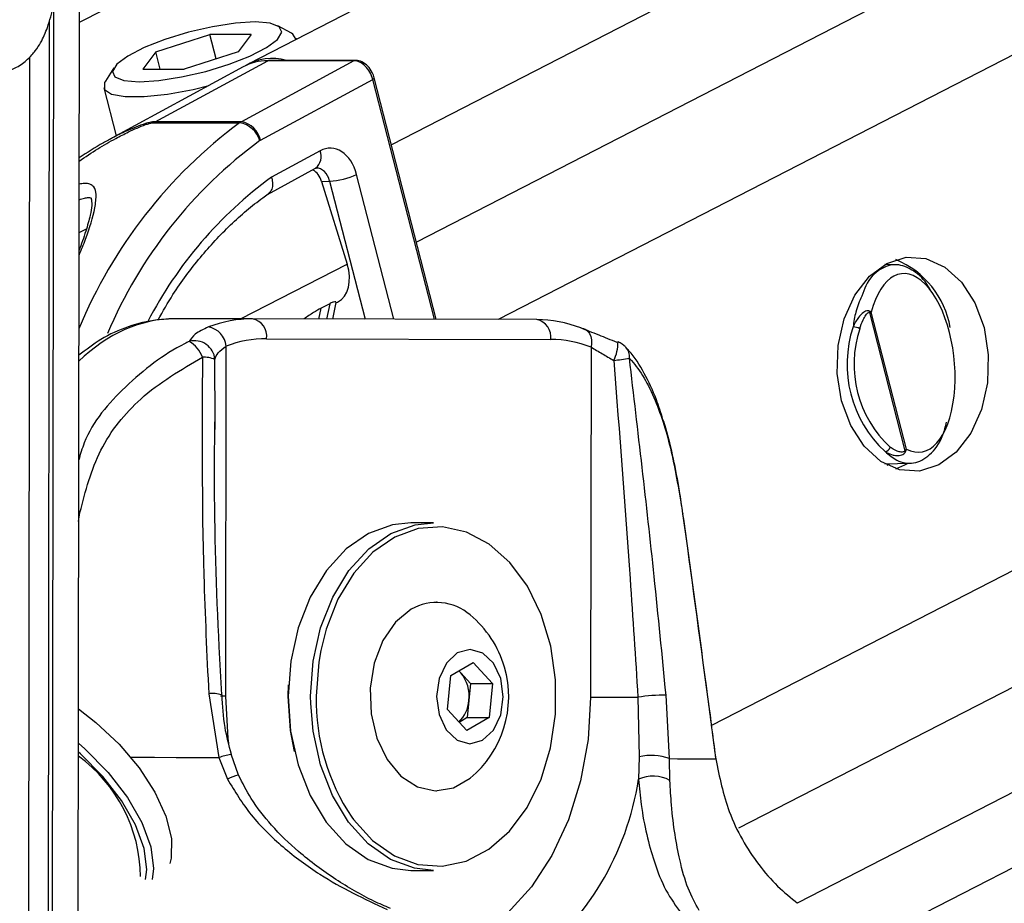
# Model space of a CAD drawing. Header units: millimetres. Extents: x 20 to 22981, y 40 to 19992.
# Tile 11 of 153: x 4059 to 4158, y 6497 to 6586. Entities that reach past the tile are written whole.
import ezdxf

# ---------------------------------------------------------------- set-up
doc = ezdxf.new("R2010")
doc.units = ezdxf.units.MM
doc.header["$LTSCALE"] = 2
doc.layers.add('COMPONENT_GEOMETRY', color=7, linetype='Continuous')
doc.styles.add('SLDTEXTSTYLE0', font='TXT', dxfattribs={"width": 0.75})
doc.dimstyles.new('SLDDIMSTYLE1', dxfattribs={"dimtxt": 100, "dimasz": 6.604, "dimexe": 0, "dimexo": 0.0625, "dimgap": 25, "dimtad": 0, "dimtih": 1, "dimtoh": 1, "dimdec": 1, "dimrnd": 1e-09, "dimzin": 12, "dimdsep": 46, "dimtxsty": 'SLDTEXTSTYLE0', "dimsah": 1, "dimcen": 0.09, "dimadec": 0, "dimazin": 3, "dimtfac": 1, "dimtdec": 1, "dimtofl": 0, "dimtmove": 0, "dimatfit": 3, "dimfxl": 1, "dimfrac": 2, "dimtolj": 1, "dimtzin": 12, "dimarcsym": 0})

# ---------------------------------------------------------------- blocks, each defined once
blk = doc.blocks.new('_D_4')
at = {"layer": 'COMPONENT_GEOMETRY', "color": 7}
for p, q in [((6756.774, 7959.491), (789.118, 7959.491)), ((795.468, 7959.491), (795.468, 5203.331)), ((595.399, 5183.019), (564.93, 5183.019)), ((564.93, 5183.019), (564.93, 5024.269)), ((995.538, 5183.019), (1026.007, 5183.019)), ((1026.007, 5183.019), (1026.007, 5024.269)), ((564.93, 5024.269), (595.399, 5024.269)), ((1026.007, 5024.269), (995.538, 5024.269)), ((795.468, 2118.491), (795.468, 4874.651)), ((6930.953, 2118.491), (789.118, 2118.491))]:
    blk.add_line(p, q, dxfattribs=at)
for points in [[(795.468, 7959.491), (794.452, 7952.887), (796.484, 7952.887)], [(795.468, 2118.491), (796.484, 2125.095), (794.452, 2125.095)]]:
    blk.add_solid(points, dxfattribs=at)
at = {"layer": 'COMPONENT_GEOMETRY', "color": 7, "char_height": 100, "attachment_point": 1, "style": 'SLDTEXTSTYLE0'}
for s, insert in [('9\'6.98"', (595.399, 5153.176)), ('2920.5mm', (467.274, 5003.558))]:
    blk.add_mtext(s, dxfattribs=dict(at, insert=insert))

msp = doc.modelspace()

# ---------------------------------------------------------------- linework, layer by layer
at = {"color": 8, "linetype": 'Continuous', "lineweight": 25}
for p, q in [((4116.76, 6612.467), (4065.094, 6585.915)), ((4172.127, 6612.467), (4096.544, 6573.624)), ((4193.736, 6612.467), (4099.065, 6563.815)), ((4217.119, 6612.467), (4107.289, 6556.025)), ((4318.205, 6612.467), (4128.802, 6515.131)), ((4341.037, 6612.467), (4131.52, 6504.795)), ((4361.638, 6612.467), (4137.483, 6497.272)), ((4064.907, 6446.518), (4065.116, 6602.958)), ((4062.329, 6441.703), (4062.525, 6587.806)), ((4100.867, 6556.042), (4094.658, 6580.203)), ((4090.308, 6569.957), (4093.879, 6556.061)), ((4096.775, 6556.053), (4093.027, 6570.64)), ((4065.065, 6564.786), (4065.807, 6565.155)), ((4081.342, 6556.091), (4092.08, 6561.61)), ((4089.224, 6556.073), (4089.445, 6557.165)), ((4090.324, 6557.617), (4090.01, 6556.071)), ((4078.782, 6545.708), (4078.754, 6552.01)), ((4065.026, 6535.67), (4065.158, 6536.587)), ((4065.158, 6536.587), (4065.028, 6536.608)), ((4088.408, 6517.368), (4088.399, 6518.086))]:
    msp.add_line(p, q, dxfattribs=at)
at = {"color": 7, "linetype": 'Continuous', "lineweight": 25}
for p, q in [((4141.891, 6612.467), (4082.106, 6581.743)), ((4144.026, 6493.071), (4376.356, 6612.467)), ((4064.952, 6480.132), (4065.116, 6602.959)), ((4061.921, 6457.152), (4062.094, 6586.124)), ((4061.952, 6480.148), (4062.094, 6586.125)), ((4086.478, 6584.84), (4085.08, 6585.609)), ((4072.806, 6582.976), (4078.26, 6584.712)), ((4082.411, 6584.712), (4078.26, 6584.712)), ((4078.888, 6582.269), (4078.26, 6584.712)), ((4082.411, 6584.712), (4081.108, 6582.976)), ((4086.958, 6584.237), (4086.932, 6584.337)), ((4072.806, 6582.976), (4071.503, 6581.239)), ((4073.252, 6581.239), (4072.806, 6582.976)), ((4081.108, 6582.976), (4075.654, 6581.239)), ((4060.089, 6582.462), (4059.944, 6474.52)), ((4072.739, 6575.936), (4084.074, 6582.079)), ((4092.754, 6582.079), (4081.42, 6575.936)), ((4092.754, 6582.079), (4084.074, 6582.079)), ((4092.906, 6582.119), (4084.226, 6582.119)), ((4068.57, 6581.367), (4067.716, 6580.02)), ((4081.605, 6581.472), (4067.986, 6574.066)), ((4071.503, 6581.239), (4075.654, 6581.239)), ((4083.34, 6574.068), (4094.658, 6580.203)), ((4101.062, 6556.042), (4094.815, 6580.352)), ((4067.561, 6579.359), (4068.807, 6574.513)), ((4072.563, 6575.827), (4081.243, 6575.827)), ((4081.42, 6575.936), (4072.739, 6575.936)), ((4089.357, 6573.009), (4084.453, 6570.351)), ((4084.051, 6568.624), (4088.896, 6571.25)), ((4089.496, 6569.931), (4090.308, 6569.957)), ((4089.496, 6569.931), (4092.08, 6561.61)), ((4147.38, 6561.536), (4146.259, 6561.563)), ((4090.324, 6557.617), (4089.445, 6557.165)), ((4090.636, 6556.07), (4090.976, 6557.742)), ((4090.966, 6557.693), (4091.123, 6557.774)), ((4082.546, 6556.091), (4074.756, 6556.091)), ((4111.183, 6556.014), (4082.546, 6556.091)), ((4144.701, 6556.728), (4148.282, 6542.793)), ((4148.435, 6542.979), (4144.895, 6556.757)), ((4083.958, 6554.091), (4112.594, 6554.014)), ((4079.843, 6518.102), (4079.89, 6553.337)), ((4116.66, 6553.238), (4116.612, 6518.004)), ((4078.786, 6544.942), (4078.782, 6545.708)), ((4146.259, 6541.484), (4148.816, 6541.547)), ((4146.482, 6541.364), (4146.737, 6541.496)), ((4100.773, 6535.553), (4098.51, 6535.553)), ((4101.098, 6527.553), (4101.056, 6527.553)), ((4102.511, 6520.17), (4104.777, 6521.486)), ((4104.777, 6521.486), (4106.716, 6519.37)), ((4102.185, 6516.736), (4102.511, 6520.17)), ((4103.54, 6520.428), (4103.319, 6520.639)), ((4103.337, 6520.65), (4103.54, 6520.428)), ((4103.54, 6520.428), (4104.51, 6519.37)), ((4086.136, 6518.086), (4086.164, 6519.224)), ((4104.51, 6519.37), (4104.346, 6517.653)), ((4104.51, 6519.37), (4106.716, 6519.37)), ((4106.716, 6519.37), (4106.389, 6515.937)), ((4078.13, 6518.334), (4079.153, 6511.925)), ((4124.563, 6511.803), (4124.212, 6518.21)), ((4104.346, 6517.653), (4104.183, 6515.937)), ((4121.382, 6517.996), (4121.494, 6511.987)), ((4104.124, 6514.62), (4102.185, 6516.736)), ((4104.183, 6515.937), (4103.357, 6515.456)), ((4106.389, 6515.937), (4104.124, 6514.62)), ((4104.183, 6515.937), (4106.389, 6515.937)), ((4080.36, 6512.222), (4080.36, 6512.222)), ((4081.12, 6510.132), (4080.408, 6512.24)), ((4079.153, 6511.925), (4080.022, 6509.734)), ((4121.494, 6511.987), (4121.437, 6509.733)), ((4124.607, 6509.614), (4124.563, 6511.803)), ((4101.056, 6508.553), (4101.098, 6508.553)), ((4098.51, 6500.553), (4100.773, 6500.553))]:
    msp.add_line(p, q, dxfattribs=at)
at = {"color": 7, "linetype": 'Continuous', "lineweight": 25, "flags": 128}
for points in [[(4082.805, 6585.981), (4080.815, 6585.86), (4078.513, 6585.504), (4076.084, 6584.944), (4073.726, 6584.224), (4071.63, 6583.404), (4069.965, 6582.548), (4068.867, 6581.727), (4068.424, 6581.008), (4068.673, 6580.447), (4069.592, 6580.092), (4071.108, 6579.97), (4073.098, 6580.092), (4075.401, 6580.447), (4077.83, 6581.008), (4080.188, 6581.727), (4082.284, 6582.548), (4083.948, 6583.404), (4085.047, 6584.224), (4085.489, 6584.944), (4085.241, 6585.504), (4084.321, 6585.86), (4082.805, 6585.981)], [(4086.949, 6584.232), (4086.599, 6584.766), (4086.478, 6584.84)], [(4084.226, 6582.119), (4084.155, 6582.111), (4084.074, 6582.079)], [(4067.716, 6580.02), (4067.637, 6579.878), (4067.629, 6579.199), (4068.334, 6578.715), (4069.7, 6578.464), (4071.626, 6578.464), (4073.968, 6578.715), (4076.554, 6579.199), (4078.13, 6579.583)], [(4151.682, 6541.373), (4149.735, 6540.764), (4147.744, 6540.889), (4145.843, 6541.738), (4144.162, 6543.254), (4142.816, 6545.334), (4141.896, 6547.835), (4141.466, 6550.588), (4141.554, 6553.404), (4142.154, 6556.093), (4143.226, 6558.47), (4144.697, 6560.374), (4146.465, 6561.674), (4148.412, 6562.283), (4150.404, 6562.159), (4152.305, 6561.309), (4153.985, 6559.793), (4155.332, 6557.714), (4156.251, 6555.212), (4156.682, 6552.459), (4156.594, 6549.643), (4155.993, 6546.954), (4154.921, 6544.577), (4153.451, 6542.674), (4151.682, 6541.373)], [(4115.618, 6555.168), (4115.887, 6555.131), (4116.131, 6555.021), (4116.341, 6554.843), (4116.509, 6554.603), (4116.628, 6554.31), (4116.695, 6553.977), (4116.705, 6553.615), (4116.66, 6553.238)], [(4119.272, 6553.707), (4119.357, 6553.77), (4119.379, 6553.768)], [(4147.377, 6540.994), (4148.288, 6541.373), (4148.595, 6541.542)], [(4125.918, 6536.481), (4125.915, 6536.46), (4125.886, 6536.423)], [(4098.51, 6535.553), (4096.66, 6535.356), (4094.235, 6534.475), (4091.985, 6532.922), (4090.002, 6530.76), (4088.367, 6528.077), (4087.148, 6524.985), (4086.394, 6521.608), (4086.136, 6518.086)], [(4088.399, 6518.086), (4088.657, 6521.608), (4089.411, 6524.985), (4090.63, 6528.077), (4092.265, 6530.76), (4094.248, 6532.922), (4096.498, 6534.475), (4098.923, 6535.356), (4100.773, 6535.553)], [(4092.542, 6505.911), (4092.709, 6505.681), (4094.641, 6503.558), (4096.835, 6502.029), (4099.202, 6501.155), (4101.646, 6500.973), (4104.065, 6501.491), (4106.36, 6502.686), (4108.439, 6504.511), (4110.216, 6506.89), (4111.617, 6509.726), (4112.586, 6512.903), (4113.083, 6516.291), (4113.088, 6519.751), (4112.6, 6523.141), (4111.639, 6526.323), (4110.246, 6529.167), (4108.476, 6531.555), (4106.402, 6533.391), (4104.109, 6534.599), (4101.691, 6535.129), (4099.248, 6534.961), (4096.878, 6534.1), (4094.68, 6532.582), (4092.742, 6530.469), (4091.145, 6527.848), (4089.954, 6524.826), (4089.419, 6522.697)], [(4098.545, 6526.84), (4096.964, 6525.54), (4095.689, 6523.685), (4094.815, 6521.412), (4094.407, 6518.89), (4094.496, 6516.305), (4095.074, 6513.851), (4096.099, 6511.708), (4097.495, 6510.036), (4099.158, 6508.958), (4100.965, 6508.555), (4102.782, 6508.856), (4104.471, 6509.837)], [(4103.174, 6522.447), (4102.082, 6521.421), (4101.351, 6519.883), (4101.091, 6518.066), (4101.343, 6516.248), (4102.069, 6514.704), (4103.156, 6513.67), (4104.441, 6513.303), (4105.727, 6513.66), (4106.818, 6514.685), (4107.55, 6516.223), (4107.809, 6518.04), (4107.557, 6519.858), (4106.832, 6521.402), (4105.744, 6522.436), (4104.46, 6522.803), (4103.174, 6522.447)], [(4086.136, 6518.086), (4086.385, 6514.563), (4087.13, 6511.182), (4088.341, 6508.083), (4089.968, 6505.392), (4091.945, 6503.219), (4094.191, 6501.654), (4096.613, 6500.76), (4098.51, 6500.553)], [(4086.786, 6512.522), (4086.379, 6514.643), (4086.136, 6518.086)], [(4100.773, 6500.553), (4098.876, 6500.76), (4096.453, 6501.654), (4094.208, 6503.219), (4092.231, 6505.392), (4090.603, 6508.083), (4089.392, 6511.182), (4088.647, 6514.563), (4088.408, 6517.368)], [(4116.612, 6518.004), (4117.104, 6518.002), (4117.657, 6518.001), (4118.256, 6518), (4118.885, 6517.999), (4119.53, 6517.998), (4120.172, 6517.997), (4120.795, 6517.997), (4121.382, 6517.996)], [(4065.001, 6516.822), (4066.768, 6515.447), (4069.106, 6513.245), (4071.12, 6510.861), (4072.715, 6508.41), (4073.815, 6506.007), (4074.367, 6503.766), (4074.345, 6501.795), (4074.218, 6501.242)], [(4064.996, 6513.354), (4065.651, 6512.784), (4067.989, 6510.423), (4069.938, 6507.906), (4071.396, 6505.364), (4072.287, 6502.927), (4072.564, 6500.725), (4072.443, 6499.627)], [(4071.77, 6499.62), (4071.879, 6500.64), (4071.611, 6502.768), (4070.751, 6505.121), (4069.342, 6507.577), (4067.46, 6510.008), (4065.201, 6512.288), (4064.995, 6512.471)], [(4124.563, 6511.803), (4125.364, 6511.799), (4126.103, 6511.795), (4126.781, 6511.791), (4127.396, 6511.787), (4127.948, 6511.783), (4128.437, 6511.78), (4128.863, 6511.776), (4129.224, 6511.773)], [(4129.239, 6511.816), (4129.24, 6511.807), (4129.224, 6511.773)]]:
    msp.add_lwpolyline(points, dxfattribs=at)
at = {"color": 8, "linetype": 'Continuous', "lineweight": 25, "flags": 128}
for points in [[(4092.906, 6582.119), (4092.835, 6582.111), (4092.754, 6582.079)], [(4094.658, 6580.203), (4094.728, 6580.243), (4094.779, 6580.282), (4094.808, 6580.317), (4094.816, 6580.348), (4094.815, 6580.352)], [(4089.419, 6522.697), (4089.217, 6521.527), (4088.965, 6518.086)], [(4079.843, 6518.102), (4079.425, 6518.104), (4079.323, 6518.104)], [(4080.144, 6513.369), (4080.088, 6513.822), (4079.843, 6518.102)], [(4116.612, 6518.004), (4116.356, 6513.725), (4115.605, 6509.564), (4114.38, 6505.635), (4112.714, 6502.045), (4110.654, 6498.891), (4108.254, 6496.26), (4105.581, 6494.223), (4103.907, 6493.325)], [(4070.268, 6511.941), (4070.481, 6511.94), (4072.678, 6511.936), (4074.857, 6511.933), (4077.016, 6511.929), (4079.153, 6511.925)]]:
    msp.add_lwpolyline(points, dxfattribs=at)
at = {"color": 7, "linetype": 'Continuous', "lineweight": 25}
for centre, radius, start, end in [((4084.012, 6577.009), 5.071, 89.29633, 118.33992), ((4084.53, 6576.91), 5.402, 74.61895, 120.25859), ((4073.634, 6574.289), 1.874, 118.50429, 124.84149), ((4082.314, 6574.289), 1.874, 118.50429, 124.84149), ((4080.852, 6573.328), 2.529, 16.15805, 81.09414), ((4081.025, 6573.608), 2.36, 11.22913, 80.36851), ((4083.638, 6573.519), 0.625, 118.50429, 124.84149), ((4090.004, 6576.919), 6.968, 272.50008, 295.70501), ((4143.827, 6553.595), 9.173, 10.15667, 67.23872), ((4144.03, 6556.784), 0.674, 355.25418, 7.55232), ((4082.543, 6543.728), 12.363, 89.98573, 111.01919), ((4082.193, 6554.344), 1.783, 351.85051, 78.5756), ((4110.829, 6554.267), 1.783, 351.85051, 78.5756), ((4111.118, 6543.634), 12.381, 68.68812, 89.70129), ((4077.716, 6553.12), 2.185, 5.72068, 79.64821), ((4154.451, 6551.516), 12.001, 161.70387, 227.11738), ((4142.979, 6553.707), 1.579, 61.54748, 87.18615), ((4154.553, 6551.517), 11.399, 161.70387, 227.11738), ((4076.697, 6551.825), 2.065, 5.11988, 104.7112), ((4083.955, 6542.759), 11.333, 89.98573, 111.01919), ((4112.535, 6542.665), 11.349, 68.68812, 89.70129), ((4074.685, 6551.241), 2.98, 19.42652, 60.03759), ((4118.667, 6551.899), 2, 42.66216, 69.15823), ((4077.55, 6548.871), 3.362, 69.00522, 90.9364), ((4112.422, 6605.673), 54.165, 276.9114, 278.59786), ((4146.176, 6543.365), 0.652, 279.48952, 342.03939), ((4147.878, 6542.486), 0.507, 24.06106, 37.22383), ((4101.111, 6522.431), 5.101, 48.7896, 120.19615), ((4097.726, 6518.053), 10.63, 16.20244, 50.61067), ((4100.713, 6518.102), 3.661, 352.96073, 39.44416), ((4097.726, 6518.053), 10.63, 309.38933, 16.20244), ((4124.556, 6494.815), 23.398, 90.84186, 97.7958), ((4101.059, 6517.861), 3.294, 313.70838, 356.37789), ((4056.072, 6499.76), 15.188, 0.60522, 54.02221), ((4122.719, 6506.751), 5.377, 69.9456, 103.16453), ((4122.901, 6506.437), 3.606, 61.77076, 113.95527)]:
    msp.add_arc(centre, radius, start, end, dxfattribs=at)
at = {"color": 8, "linetype": 'Continuous', "lineweight": 25}
for centre, radius, start, end in [((4110.465, 6536.334), 49.128, 126.49902, 157.57421), ((4110.981, 6536.359), 46.76, 126.32593, 157.04168), ((4087.959, 6572.436), 1.51, 308.30885, 22.29931), ((4109.087, 6536.643), 41.75, 126.15926, 152.66913), ((4115.127, 6553.782), 4.251, 333.7468, 359.8157), ((4119.002, 6552.24), 1.523, 355.34052, 41.27825), ((4078.537, 6515.607), 2.757, 71.25247, 98.46973), ((4110.055, 6517.67), 21.094, 178.87071, 213.87876), ((4083.651, 6496.275), 16.283, 101.65951, 106.03641), ((4081.951, 6506.133), 4.085, 101.88202, 118.17546), ((4092.901, 6514.098), 28.868, 306.69016, 351.30322)]:
    msp.add_arc(centre, radius, start, end, dxfattribs=at)
at = {"color": 7, "linetype": 'Continuous', "lineweight": 25}
for centre, major_axis, ratio, start_param, end_param in [((4093.244, 6580.203), (-0.926, 1.773), 0.663275, 4.378937, 5.949734), ((4090.368, 6569.273), (0.001, 4.001), 0.706963, 5.061447, 6.649386), ((4088.167, 6569.248), (-0.194, 1.993), 0.721843, 4.991588, 5.794231), ((4089.28, 6561.324), (-1.856, 3.543), 0.676908, 3.136326, 4.44782), ((4148.904, 6551.649), (-0.942, 8.984), 0.482038, 2.821326, 7.199535)]:
    msp.add_ellipse(centre, major_axis=major_axis, ratio=ratio, start_param=start_param, end_param=end_param, dxfattribs=at)
at = {"color": 8, "linetype": 'Continuous', "lineweight": 25}
for centre, major_axis, ratio, start_param, end_param in [((4088.954, 6569.273), (0.067, 2.001), 0.713577, 5.085447, 6.318118), ((4074.662, 6532.091), (0.123, 24), 0.707102, 0.001735, 0.60953)]:
    msp.add_ellipse(centre, major_axis=major_axis, ratio=ratio, start_param=start_param, end_param=end_param, dxfattribs=at)
at = {"color": 7, "linetype": 'Continuous', "lineweight": 25}
for points, knots in [([(4057.932, 6581.086), (4058.217, 6581.189), (4058.969, 6581.461), (4059.913, 6582.219), (4060.721, 6583.112), (4061.248, 6583.953), (4061.621, 6584.73), (4061.936, 6585.57), (4062.317, 6586.818), (4062.821, 6588.947), (4063.408, 6592.185), (4063.935, 6595.546), (4064.245, 6597.844), (4064.354, 6598.653)], [0, 0, 0, 0, 0.02086, 0.055013, 0.087865, 0.122431, 0.1628, 0.216879, 0.299257, 0.465299, 0.68197, 0.888082, 1, 1, 1, 1]), ([(4094.815, 6580.352), (4094.753, 6580.54), (4094.612, 6580.969), (4094.178, 6581.563), (4093.607, 6581.989), (4093.151, 6582.115), (4092.93, 6582.119), (4092.906, 6582.119)], [0, 0, 0, 0, 0.204209, 0.466639, 0.739469, 0.971497, 1, 1, 1, 1]), ([(4068.034, 6574.077), (4067.861, 6573.988), (4066.827, 6573.456), (4065.872, 6572.826), (4065.076, 6572.3)], [0, 0, 0, 0, 0.166714, 1, 1, 1, 1]), ([(4088.896, 6571.25), (4088.916, 6571.261), (4088.953, 6571.278), (4088.962, 6571.271), (4088.966, 6571.267)], [0, 0, 0, 0, 0.5759788, 1, 1, 1, 1]), ([(4084.453, 6570.351), (4084.457, 6570.338), (4084.495, 6570.213), (4084.568, 6569.882), (4084.57, 6569.39), (4084.422, 6568.929), (4084.214, 6568.762), (4084.121, 6568.687)], [0, 0, 0, 0, 0.017994, 0.178031, 0.470045, 0.761743, 1, 1, 1, 1]), ([(4065.07, 6568.087), (4065.254, 6568.148), (4065.603, 6568.264), (4066.022, 6568.313), (4066.244, 6568.277), (4066.256, 6568.255), (4066.309, 6568.232), (4066.383, 6567.541), (4066.172, 6566.406), (4065.764, 6564.898), (4065.297, 6563.61), (4065.054, 6562.939)], [0, 0, 0, 0, 0.049453, 0.093408, 0.137338, 0.184036, 0.277404, 0.421771, 0.567809, 0.77468, 1, 1, 1, 1]), ([(4073.032, 6555.982), (4073.519, 6556.844), (4074.808, 6559.122), (4077.255, 6562.346), (4080.291, 6565.624), (4082.642, 6567.63), (4083.955, 6568.542), (4084.136, 6568.668)], [0, 0, 0, 0, 0.161217, 0.42645, 0.691779, 0.957438, 1, 1, 1, 1]), ([(4150.903, 6558.868), (4150.825, 6559.021), (4150.328, 6560), (4149.112, 6561.046), (4147.411, 6561.744), (4145.736, 6561.188), (4144.5, 6560.004), (4144.062, 6558.729), (4143.938, 6558.368)], [0, 0, 0, 0, 0.038107, 0.24431, 0.45807, 0.680573, 0.909394, 1, 1, 1, 1]), ([(4089.445, 6557.165), (4089.205, 6557.025), (4088.678, 6556.716), (4088.055, 6556.303), (4087.716, 6556.078)], [0, 0, 0, 0, 0.455329, 1, 1, 1, 1]), ([(4090.957, 6557.746), (4090.958, 6557.771), (4090.96, 6557.827), (4090.727, 6557.798), (4090.485, 6557.699), (4090.343, 6557.626), (4090.324, 6557.617)], [0, 0, 0, 0, 0.2854982, 0.624472, 0.9503968, 1, 1, 1, 1]), ([(4144.698, 6556.872), (4144.657, 6556.884), (4144.535, 6556.921), (4144.32, 6556.861), (4143.98, 6556.661), (4143.5, 6556.17), (4143.223, 6555.617), (4143.056, 6555.284)], [0, 0, 0, 0, 0.060695, 0.184545, 0.294065, 0.574644, 1, 1, 1, 1]), ([(4144.895, 6556.757), (4144.894, 6556.759), (4144.842, 6556.8), (4144.769, 6556.837), (4144.698, 6556.872)], [0, 0, 0, 0, 0.028617, 1, 1, 1, 1]), ([(4074.761, 6556.091), (4074.147, 6556.069), (4072.544, 6556.011), (4069.998, 6555.372), (4067.326, 6554.181), (4065.776, 6552.98), (4065.049, 6552.416)], [0, 0, 0, 0, 0.177135, 0.462082, 0.747632, 1, 1, 1, 1]), ([(4143.731, 6555.095), (4143.832, 6555.399), (4143.997, 6555.895), (4144.282, 6556.387), (4144.483, 6556.618), (4144.601, 6556.722), (4144.679, 6556.727), (4144.701, 6556.728)], [0, 0, 0, 0, 0.455671, 0.745011, 0.850638, 0.957061, 1, 1, 1, 1]), ([(4144.701, 6556.728), (4144.771, 6556.738), (4144.843, 6556.749), (4144.894, 6556.757), (4144.895, 6556.757)], [0, 0, 0, 0, 0.971367, 1, 1, 1, 1]), ([(4078.109, 6555.269), (4077.61, 6555.039), (4076.683, 6554.611), (4076.334, 6554.072), (4076.173, 6553.823)], [0, 0, 0, 0, 0.538139, 1, 1, 1, 1]), ([(4119.272, 6553.707), (4118.65, 6553.958), (4117.302, 6554.502), (4116.207, 6554.935), (4115.618, 6555.168)], [0, 0, 0, 0, 0.461861, 1, 1, 1, 1]), ([(4078.754, 6552.01), (4078.838, 6552.237), (4079.016, 6552.721), (4079.587, 6553.124), (4079.89, 6553.337)], [0, 0, 0, 0, 0.469413, 1, 1, 1, 1]), ([(4116.66, 6553.238), (4117.026, 6553.023), (4117.716, 6552.617), (4118.549, 6552.13), (4118.94, 6551.902)], [0, 0, 0, 0, 0.530587, 1, 1, 1, 1]), ([(4123.901, 6545.955), (4123.688, 6546.635), (4123.149, 6548.358), (4122.02, 6550.667), (4120.985, 6552.415), (4120.235, 6553.105), (4120.114, 6553.216)], [0, 0, 0, 0, 0.225467, 0.570763, 0.930986, 1, 1, 1, 1]), ([(4065.158, 6536.587), (4065.721, 6538.742), (4066.85, 6543.062), (4071.348, 6548.644), (4075.337, 6550.972), (4077.495, 6552.232)], [0, 0, 0, 0, 0.313753, 0.62866, 1, 1, 1, 1]), ([(4077.495, 6552.232), (4077.459, 6544.91), (4077.405, 6533.616), (4077.942, 6522.31), (4078.13, 6518.334)], [0, 0, 0, 0, 0.648276, 1, 1, 1, 1]), ([(4118.94, 6551.902), (4119.511, 6544.577), (4120.391, 6533.276), (4121.124, 6521.973), (4121.382, 6517.996)], [0, 0, 0, 0, 0.648203, 1, 1, 1, 1]), ([(4124.212, 6518.21), (4123.823, 6522.187), (4122.716, 6533.494), (4121.384, 6544.792), (4120.52, 6552.117)], [0, 0, 0, 0, 0.351724, 1, 1, 1, 1]), ([(4120.52, 6552.117), (4120.586, 6552.045), (4121.57, 6550.981), (4123.139, 6548.28), (4124.831, 6542.926), (4125.535, 6538.588), (4125.886, 6536.423)], [0, 0, 0, 0, 0.0250469, 0.3715232, 0.6863385, 1, 1, 1, 1]), ([(4125.904, 6536.47), (4125.797, 6537.244), (4125.533, 6539.157), (4124.96, 6542.062), (4124.409, 6544.471), (4123.999, 6545.668), (4123.901, 6545.955)], [0, 0, 0, 0, 0.223102, 0.550938, 0.892289, 1, 1, 1, 1]), ([(4079.442, 6518.219), (4079.355, 6519.834), (4078.961, 6527.213), (4078.665, 6536.385), (4078.736, 6543.925), (4078.753, 6545.708)], [0, 0, 0, 0, 0.1761863, 0.8052098, 1, 1, 1, 1]), ([(4146.284, 6542.722), (4146.67, 6542.403), (4147.611, 6541.626), (4149.203, 6541.393), (4150.82, 6542.271), (4151.994, 6543.788), (4152.363, 6545.232), (4152.476, 6545.677)], [0, 0, 0, 0, 0.163165, 0.397297, 0.64066, 0.889319, 1, 1, 1, 1]), ([(4148.282, 6542.793), (4148.263, 6542.773), (4148.211, 6542.717), (4148.014, 6542.662), (4147.556, 6542.709), (4147.12, 6542.929), (4146.831, 6543.139), (4146.796, 6543.164)], [0, 0, 0, 0, 0.045344, 0.125649, 0.375686, 0.92411, 1, 1, 1, 1]), ([(4148.435, 6542.979), (4148.434, 6542.978), (4148.398, 6542.917), (4148.339, 6542.854), (4148.282, 6542.793)], [0, 0, 0, 0, 0.028633, 1, 1, 1, 1]), ([(4148.341, 6542.693), (4148.379, 6542.786), (4148.418, 6542.882), (4148.435, 6542.977), (4148.435, 6542.979)], [0, 0, 0, 0, 0.9713832, 1, 1, 1, 1]), ([(4146.284, 6542.722), (4146.33, 6542.695), (4146.592, 6542.539), (4147.009, 6542.371), (4147.494, 6542.303), (4147.824, 6542.331), (4148.07, 6542.417), (4148.245, 6542.536), (4148.314, 6542.648), (4148.341, 6542.693)], [0, 0, 0, 0, 0.070103, 0.395135, 0.587131, 0.731052, 0.841657, 0.936351, 1, 1, 1, 1]), ([(4125.886, 6536.423), (4126.068, 6535.115), (4126.975, 6528.575), (4128.09, 6520.358), (4129.002, 6513.449), (4129.224, 6511.773)], [0, 0, 0, 0, 0.159188, 0.795943, 1, 1, 1, 1]), ([(4129.239, 6511.816), (4128.969, 6513.87), (4127.888, 6522.091), (4126.762, 6530.313), (4125.918, 6536.481)], [0, 0, 0, 0, 0.249839, 1, 1, 1, 1]), ([(4080.413, 6512.234), (4080.171, 6513.135), (4079.645, 6515.102), (4079.533, 6517.125), (4079.472, 6518.221)], [0, 0, 0, 0, 0.458156, 1, 1, 1, 1]), ([(4129.224, 6511.773), (4129.592, 6509.968), (4130.385, 6506.084), (4132.92, 6501.778), (4135.409, 6498.909), (4136.785, 6497.789), (4137.465, 6497.236)], [0, 0, 0, 0, 0.301539, 0.649276, 0.826766, 1, 1, 1, 1]), ([(4080.022, 6509.734), (4080.773, 6508.498), (4082.316, 6505.956), (4085.595, 6502.82), (4090.114, 6499.429), (4093.807, 6497.687), (4096.114, 6496.598)], [0, 0, 0, 0, 0.202402, 0.415938, 0.635024, 1, 1, 1, 1]), ([(4096.437, 6496.717), (4095.879, 6496.957), (4093.999, 6497.763), (4090.839, 6499.622), (4087.352, 6502.169), (4084.509, 6504.95), (4082.443, 6507.538), (4081.535, 6509.351), (4081.136, 6510.147)], [0, 0, 0, 0, 0.090492, 0.304932, 0.530843, 0.713042, 0.87407, 1, 1, 1, 1]), ([(4121.437, 6509.733), (4121.518, 6508.87), (4121.706, 6506.851), (4122.244, 6504.081), (4123.063, 6501.157), (4124.148, 6498.418), (4125.209, 6496.957), (4125.745, 6496.219)], [0, 0, 0, 0, 0.135243, 0.316731, 0.502899, 0.748887, 1, 1, 1, 1]), ([(4127.549, 6496.513), (4127.158, 6497.219), (4126.368, 6498.645), (4125.64, 6501.271), (4125.095, 6504.113), (4124.753, 6506.789), (4124.65, 6508.778), (4124.607, 6509.614)], [0, 0, 0, 0, 0.245373, 0.495297, 0.678097, 0.864612, 1, 1, 1, 1])]:
    msp.add_open_spline(points, degree=3, knots=knots, dxfattribs=at)
at = {"color": 8, "linetype": 'Continuous', "lineweight": 25}
for points, knots in [([(4065.075, 6571.982), (4065.692, 6572.399), (4066.887, 6573.206), (4068.561, 6574.153), (4069.893, 6574.841), (4070.892, 6575.304), (4071.603, 6575.594), (4072.117, 6575.757), (4072.394, 6575.819), (4072.517, 6575.825), (4072.563, 6575.827)], [0, 0, 0, 0, 0.2676759, 0.5180401, 0.6848415, 0.7961637, 0.9011964, 0.9448806, 0.9797224, 1, 1, 1, 1]), ([(4072.739, 6575.936), (4072.678, 6575.933), (4072.516, 6575.928), (4072.183, 6575.868), (4071.585, 6575.707), (4070.774, 6575.41), (4069.664, 6574.925), (4068.743, 6574.486), (4068.168, 6574.156), (4068.033, 6574.078)], [0, 0, 0, 0, 0.047326, 0.124965, 0.214962, 0.414449, 0.615671, 0.910094, 1, 1, 1, 1]), ([(4065.062, 6562.487), (4065.292, 6563.037), (4066.054, 6564.855), (4066.615, 6566.829), (4066.847, 6568.527), (4066.661, 6569.321), (4066.22, 6569.672), (4065.694, 6569.767), (4065.264, 6569.683), (4065.072, 6569.645)], [0, 0, 0, 0, 0.1541096, 0.5097362, 0.6904786, 0.8154286, 0.8887374, 0.9502592, 1, 1, 1, 1]), ([(4143.938, 6558.368), (4143.712, 6557.868), (4143.311, 6556.981), (4143.133, 6555.8), (4143.056, 6555.284)], [0, 0, 0, 0, 0.563434, 1, 1, 1, 1]), ([(4076.173, 6553.823), (4076.017, 6553.745), (4073.701, 6552.589), (4069.78, 6549.588), (4066.034, 6545.33), (4065.202, 6542.462), (4065.035, 6541.887)], [0, 0, 0, 0, 0.032403, 0.482523, 0.896163, 1, 1, 1, 1])]:
    msp.add_open_spline(points, degree=3, knots=knots, dxfattribs=at)

# ---------------------------------------------------------------- dimensions: what is measured, and where the dimension line sits
at = {"layer": 'COMPONENT_GEOMETRY', "color": 7}
dim = msp.add_linear_dim(base=(795.468, 7959.491), p1=(6933.493, 2118.491), p2=(6759.314, 7959.491), angle=90, dimstyle='SLDDIMSTYLE1', dxfattribs=at)
dim.commit()
dim.dimension.update_dxf_attribs({"geometry": '_D_4', "text_midpoint": (795.468, 5038.991), "dimtype": 160})

doc.saveas('drawing.dxf')
